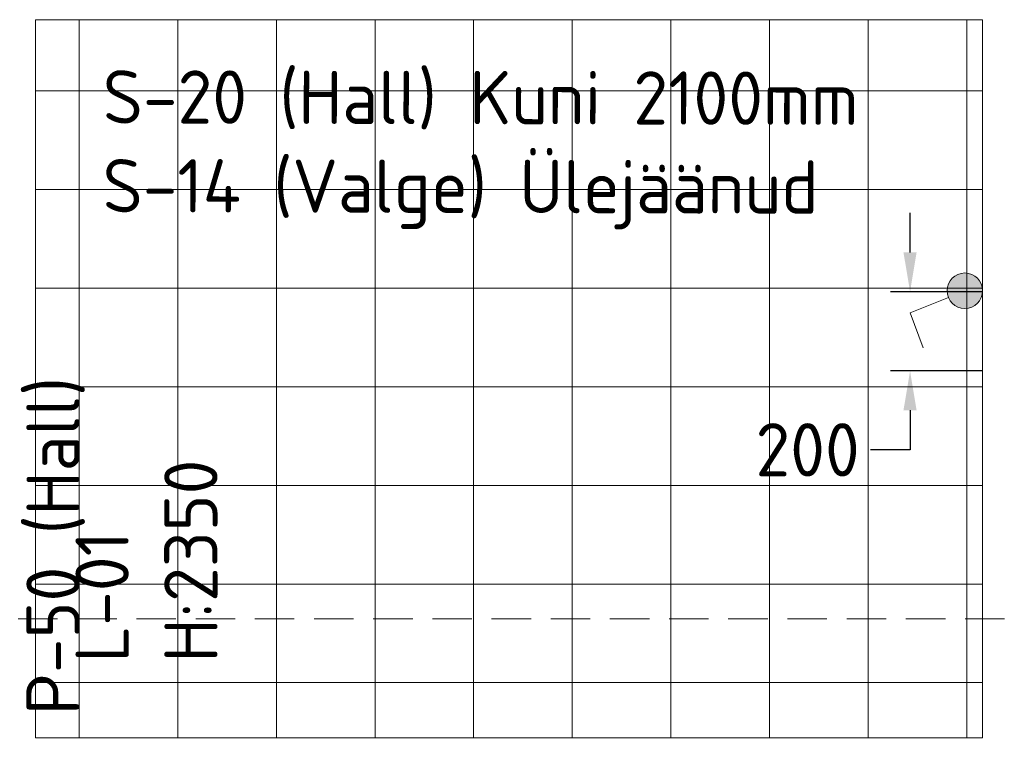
# Model space of a CAD drawing. Header units: millimetres. Extents: x 102382 to 164490, y 45733 to 103316.
# Tile 49 of 183: x 134350 to 136845, y 55079 to 56930. Entities that reach past the tile are written whole.
import ezdxf

# ---------------------------------------------------------------- set-up
doc = ezdxf.new("R2010")
doc.units = ezdxf.units.MM
doc.linetypes.add('Hidden 100.00_ 50.00', pattern=[150, 100, -50])
doc.layers.get('0').update_dxf_attribs({"true_color": 0x000000})
for name, color, linetype, lineweight, true_color in [('_SA-LAGI', 7, 'Continuous', 9, 0x5b5b5b), ('_SA-LAGI_tekst', 7, 'Continuous', 0, 0x7f4f3f), ('_SA-PORAND_hatch', 254, 'Continuous', 9, 0xbebebe), ('_SA-PORAND_tekst', 7, 'Continuous', 9, 0x5b5b5b), ('_SA-SEIN_tekst', 250, 'Continuous', 0, 0x333333), ('_SA-TREPP_tekst', 7, 'Continuous', 0, 0x000000), ('_SA-VALGUSTUS_DIM', 240, 'Continuous', 13, 0xff003f), ('_SA-VALGUSTUS_lulitid', 240, 'Continuous', 9, 0xff003f)]:
    doc.layers.add(name, color=color, linetype=linetype, lineweight=lineweight, true_color=true_color)
doc.styles.add('DIN Pro Light-Light', font='txt')
doc.styles.add('DIN Pro Medium-Medium', font='txt')
doc.dimstyles.new('INP_100_DIM', dxfattribs={"dimtxt": 135, "dimasz": 100, "dimexe": 50, "dimexo": 0.5, "dimgap": 20, "dimtad": 0, "dimtih": 1, "dimtoh": 1, "dimdec": 0, "dimzin": 1, "dimdsep": 46, "dimtxsty": 'DIN Pro Light-Light', "dimcen": 2.5, "dimadec": 1, "dimazin": 1, "dimtfac": 1, "dimtdec": 4, "dimtix": 1, "dimtofl": 0, "dimtmove": 1, "dimatfit": 3, "dimfxl": 1, "dimtolj": 1, "dimtzin": 1, "dimarcsym": 0})

# ---------------------------------------------------------------- blocks, each defined once
blk = doc.blocks.new('*D24')
at = {"layer": '_SA-VALGUSTUS_DIM', "color": 0, "lineweight": -2}
for p, q in [((136606.2, 56340.6), (136606.2, 56440.6)), ((136789.5, 56240.6), (136556.2, 56240.6)), ((136789.5, 56040.3), (136556.2, 56040.3)), ((136606.2, 55940.3), (136606.2, 55840.3)), ((136606.2, 55840.3), (136506.2, 55840.3))]:
    blk.add_line(p, q, dxfattribs=at)
at = {"layer": '_SA-VALGUSTUS_DIM', "color": 0}
for points in [[(136589.5, 56340.6), (136622.8, 56340.6), (136606.2, 56240.6)], [(136622.8, 55940.3), (136589.5, 55940.3), (136606.2, 56040.3)]]:
    blk.add_solid(points, dxfattribs=at)
at = {"layer": 'Defpoints', "color": 0}
for p in [(136790, 56240.6), (136606.2, 56040.3), (136790, 56040.3)]:
    blk.add_point(p, dxfattribs=at)
at = {"layer": '_SA-VALGUSTUS_DIM', "color": 0, "insert": (136346.6, 55840.3), "char_height": 135, "attachment_point": 5, "style": 'DIN Pro Light-Light'}
blk.add_mtext('\\A1;200', dxfattribs=at)
blk = doc.blocks.new('_SA Lyliti(syvistatud) x1')
at = {"linetype": 'ByBlock', "lineweight": -2}
blk.add_hatch(color=0, dxfattribs=at).paths.add_polyline_path([(75, 0), (75, 1.7), (75, 3.3), (74.9, 5), (74.7, 6.7), (74.5, 8.5), (74.3, 10.2), (74.1, 11.9), (73.8, 13.7), (73.4, 15.4), (73, 17.1), (72.6, 18.9), (72.1, 20.6), (71.6, 22.4), (71, 24.1), (70.4, 25.9), (69.8, 27.6), (69, 29.3), (68.3, 31.1), (67.5, 32.8), (66.6, 34.5), (65.7, 36.1), (64.8, 37.8), (63.8, 39.4), (62.8, 41.1), (61.7, 42.7), (60.6, 44.2), (59.4, 45.8), (58.2, 47.3), (57, 48.8), (55.7, 50.2), (54.4, 51.7), (53.1, 53.1), (51.7, 54.4), (50.2, 55.7), (48.8, 57), (47.3, 58.2), (45.8, 59.4), (44.2, 60.6), (42.7, 61.7), (41.1, 62.8), (39.4, 63.8), (37.8, 64.8), (36.1, 65.7), (34.5, 66.6), (32.8, 67.5), (31.1, 68.3), (29.3, 69), (27.6, 69.8), (25.9, 70.4), (24.1, 71), (22.4, 71.6), (20.6, 72.1), (18.9, 72.6), (17.1, 73), (15.4, 73.4), (13.7, 73.8), (11.9, 74.1), (10.2, 74.3), (8.5, 74.5), (6.7, 74.7), (5, 74.9), (3.3, 75), (1.7, 75), (0, 75), (-1.7, 75), (-3.3, 75), (-5, 74.9), (-6.7, 74.7), (-8.5, 74.5), (-10.2, 74.3), (-11.9, 74.1), (-13.7, 73.8), (-15.4, 73.4), (-17.1, 73), (-18.9, 72.6), (-20.6, 72.1), (-22.4, 71.6), (-24.1, 71), (-25.9, 70.4), (-27.6, 69.8), (-29.3, 69), (-31.1, 68.3), (-32.8, 67.5), (-34.5, 66.6), (-36.1, 65.7), (-37.8, 64.8), (-39.4, 63.8), (-41.1, 62.8), (-42.7, 61.7), (-44.2, 60.6), (-45.8, 59.4), (-47.3, 58.2), (-48.8, 57), (-50.2, 55.7), (-51.7, 54.4), (-53.1, 53.1), (-54.4, 51.7), (-55.7, 50.2), (-57, 48.8), (-58.2, 47.3), (-59.4, 45.8), (-60.6, 44.2), (-61.7, 42.7), (-62.8, 41.1), (-63.8, 39.4), (-64.8, 37.8), (-65.7, 36.1), (-66.6, 34.5), (-67.5, 32.8), (-68.3, 31.1), (-69, 29.3), (-69.8, 27.6), (-70.4, 25.9), (-71, 24.1), (-71.6, 22.4), (-72.1, 20.6), (-72.6, 18.9), (-73, 17.1), (-73.4, 15.4), (-73.8, 13.7), (-74.1, 11.9), (-74.3, 10.2), (-74.5, 8.5), (-74.7, 6.7), (-74.9, 5), (-75, 3.3), (-75, 1.7), (-75, 0), (-75, -1.7), (-75, -3.3), (-74.9, -5), (-74.7, -6.7), (-74.5, -8.5), (-74.3, -10.2), (-74.1, -11.9), (-73.8, -13.7), (-73.4, -15.4), (-73, -17.1), (-72.6, -18.9), (-72.1, -20.6), (-71.6, -22.4), (-71, -24.1), (-70.4, -25.9), (-69.8, -27.6), (-69, -29.3), (-68.3, -31.1), (-67.5, -32.8), (-66.6, -34.5), (-65.7, -36.1), (-64.8, -37.8), (-63.8, -39.4), (-62.8, -41.1), (-61.7, -42.7), (-60.6, -44.2), (-59.4, -45.8), (-58.2, -47.3), (-57, -48.8), (-55.7, -50.2), (-54.4, -51.7), (-53.1, -53.1), (-51.7, -54.4), (-50.2, -55.7), (-48.8, -57), (-47.3, -58.2), (-45.8, -59.4), (-44.2, -60.6), (-42.7, -61.7), (-41.1, -62.8), (-39.4, -63.8), (-37.8, -64.8), (-36.1, -65.7), (-34.5, -66.6), (-32.8, -67.5), (-31.1, -68.3), (-29.3, -69), (-27.6, -69.8), (-25.9, -70.4), (-24.1, -71), (-22.4, -71.6), (-20.6, -72.1), (-18.9, -72.6), (-17.1, -73), (-15.4, -73.4), (-13.7, -73.8), (-11.9, -74.1), (-10.2, -74.3), (-8.5, -74.5), (-6.7, -74.7), (-5, -74.9), (-3.3, -75), (-1.7, -75), (0, -75), (1.7, -75), (3.3, -75), (5, -74.9), (6.7, -74.7), (8.5, -74.5), (10.2, -74.3), (11.9, -74.1), (13.7, -73.8), (15.4, -73.4), (17.1, -73), (18.9, -72.6), (20.6, -72.1), (22.4, -71.6), (24.1, -71), (25.9, -70.4), (27.6, -69.8), (29.3, -69), (31.1, -68.3), (32.8, -67.5), (34.5, -66.6), (36.1, -65.7), (37.8, -64.8), (39.4, -63.8), (41.1, -62.8), (42.7, -61.7), (44.2, -60.6), (45.8, -59.4), (47.3, -58.2), (48.8, -57), (50.2, -55.7), (51.7, -54.4), (53.1, -53.1), (54.4, -51.7), (55.7, -50.2), (57, -48.8), (58.2, -47.3), (59.4, -45.8), (60.6, -44.2), (61.7, -42.7), (62.8, -41.1), (63.8, -39.4), (64.8, -37.8), (65.7, -36.1), (66.6, -34.5), (67.5, -32.8), (68.3, -31.1), (69, -29.3), (69.8, -27.6), (70.4, -25.9), (71, -24.1), (71.6, -22.4), (72.1, -20.6), (72.6, -18.9), (73, -17.1), (73.4, -15.4), (73.8, -13.7), (74.1, -11.9), (74.3, -10.2), (74.5, -8.5), (74.7, -6.7), (74.9, -5), (75, -3.3), (75, -1.7)], flags=0)
at = {"color": 0, "linetype": 'ByBlock', "lineweight": -2}
for p, q in [((-81.1, 235.7), (-232.6, 187.2)), ((-24.4, 70.9), (-81.1, 235.7))]:
    blk.add_line(p, q, dxfattribs=at)
blk.add_circle((0, 0), 75, dxfattribs=at)

msp = doc.modelspace()

# ---------------------------------------------------------------- hatches: boundary and pattern name
at = {"layer": '_SA-PORAND_hatch', "true_color": 0xb7c7cc}
h = msp.add_hatch(dxfattribs=at)
h.set_pattern_fill('Grid', color=9, scale=1000, style=0, pattern_type=2)
h.set_pattern_definition([(0, (0, 0), (0, 250), []), (90, (0, 0), (-250, 2e-14), [])])
h.paths.add_polyline_path([(134390, 55110), (136790, 55110), (136790, 56930), (134390, 56930)], flags=0)

# ---------------------------------------------------------------- linework, layer by layer
at = {"layer": '_SA-LAGI'}
msp.add_lwpolyline([(134390, 55110.2), (136790, 55110.2), (136790, 56930.2), (134390, 56930.2)], close=True, dxfattribs=at)
at = {"layer": '_SA-TREPP_tekst', "color": 1, "linetype": 'Hidden 100.00_ 50.00', "true_color": 0xff0000}
msp.add_lwpolyline([(138945.6, 52949.6), (138945.6, 55411.6), (133857.6, 55411.6), (133857.6, 52949.6)], close=True, dxfattribs=at)

# ---------------------------------------------------------------- block references
at = {"layer": '_SA-VALGUSTUS_lulitid', "xscale": 0.6000000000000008, "yscale": 0.6000000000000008, "zscale": 0.6000000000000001, "rotation": 92.81456786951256}
msp.add_blockref('_SA Lyliti(syvistatud) x1', (136745.1, 56243.3), dxfattribs=at)

# ---------------------------------------------------------------- texts
at = {"layer": '_SA-LAGI_tekst', "insert": (134490.9, 55301.5), "char_height": 135, "width": 1426.721, "attachment_point": 1, "rotation": 90, "style": 'DIN Pro Medium-Medium'}
msp.add_mtext('{\\fDIN Pro;L-01}\\P{\\fDIN Pro;H:2350}\\P', dxfattribs=at)
at = {"layer": '_SA-PORAND_tekst', "insert": (134366.5, 55168.3), "char_height": 135, "width": 2065.574, "attachment_point": 1, "rotation": 90, "style": 'DIN Pro Medium-Medium'}
msp.add_mtext('P-50 (Hall)', dxfattribs=at)
at = {"layer": '_SA-SEIN_tekst', "insert": (134560.4, 56802.2), "char_height": 135, "width": 4476.393, "attachment_point": 1, "rotation": 359.8823, "style": 'DIN Pro Medium-Medium'}
msp.add_mtext('{\\fDIN Pro;S-20 (Hall) Kuni 2100mm}\\P{\\fDIN Pro;S-14 (Valge) Ülejäänud}\\P', dxfattribs=at)

# ---------------------------------------------------------------- dimensions: what is measured, and where the dimension line sits
at = {"layer": '_SA-VALGUSTUS_DIM'}
dim = msp.add_linear_dim(base=(136606.2, 56040.3), p1=(136790, 56240.6), p2=(136790, 56040.3), angle=90, dimstyle='INP_100_DIM', override={"dimtxt": 135, "dimasz": 100, "dimexe": 50, "dimexo": 0.5, "dimgap": 20, "dimdec": 0, "dimzin": 1, "dimtxsty": 'DIN Pro Light-Light', "dimsah": 0, "dimcen": 2.5, "dimadec": 1, "dimazin": 1, "dimtix": 0, "dimtmove": 0, "dimtzin": 1}, dxfattribs=at)
dim.commit()
dim.dimension.update_dxf_attribs({"geometry": '*D24', "text_midpoint": (136346.6, 55840.3)})

doc.saveas('drawing.dxf')
